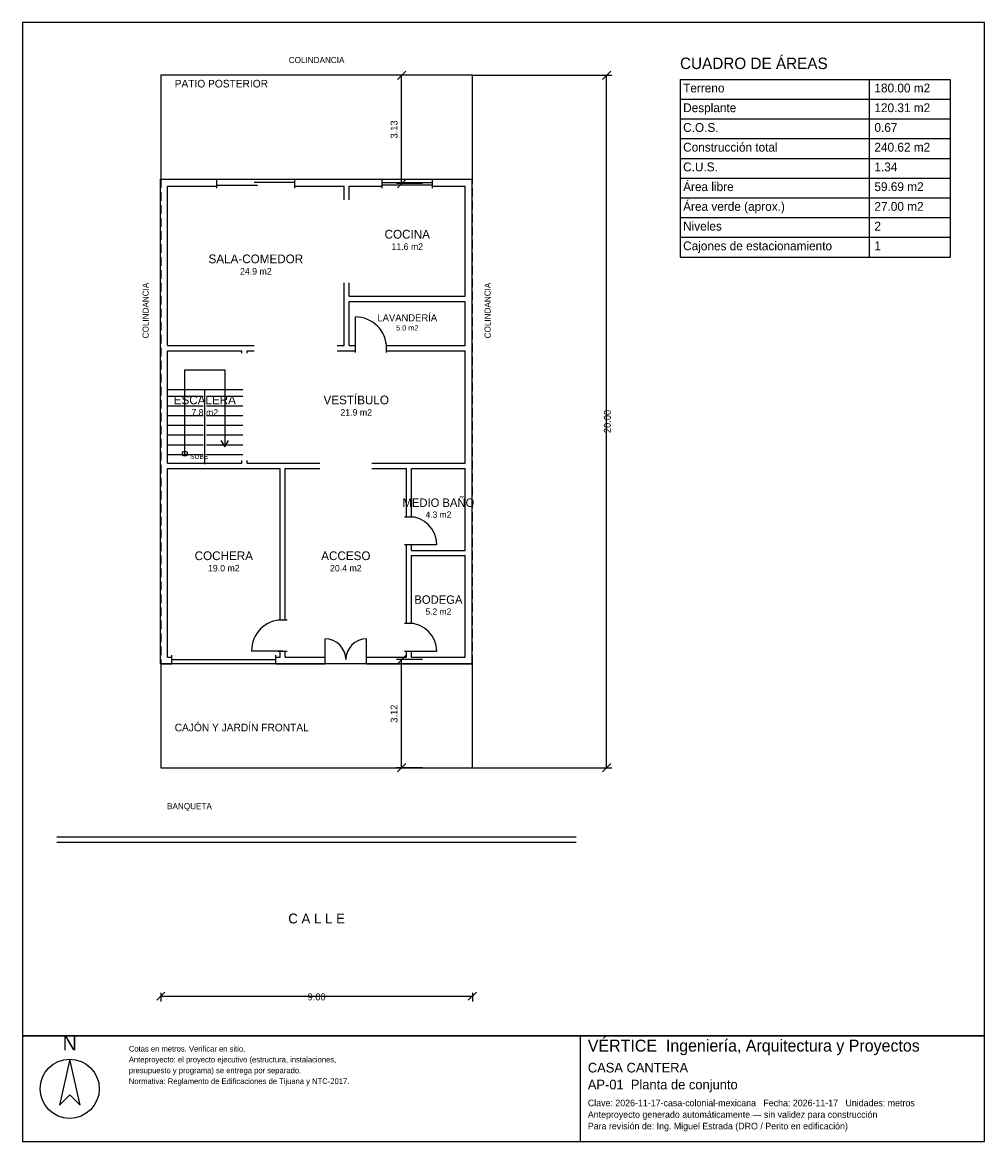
# Model space of a CAD drawing. Header units: metres. Extents: x -4 to 23.8, y -10.8 to 21.5.
import ezdxf
from ezdxf.enums import TextEntityAlignment as Align

# ---------------------------------------------------------------- set-up
doc = ezdxf.new("R2010")
doc.units = ezdxf.units.M
doc.header["$LTSCALE"] = 0.5
doc.linetypes.add('DASHED', pattern=[0.75, 0.5, -0.25])
for name, color, linetype in [('A-AREA', 252, 'CONTINUOUS'), ('A-ESCALERA', 6, 'CONTINUOUS'), ('A-EXTERIOR', 82, 'CONTINUOUS'), ('A-LIMITE', 1, 'DASHED'), ('A-MUROS', 7, 'CONTINUOUS'), ('A-PUERTAS', 2, 'CONTINUOUS'), ('A-TEXTO', 3, 'CONTINUOUS'), ('A-VANOS', 4, 'CONTINUOUS'), ('COTAS', 8, 'CONTINUOUS'), ('LAMINA', 9, 'CONTINUOUS')]:
    doc.layers.add(name, color=color, linetype=linetype)
doc.styles.get("Standard").update_dxf_attribs({"font": 'txt', "width": 0.9})

msp = doc.modelspace()

# ---------------------------------------------------------------- linework, layer by layer
at = {"layer": 'A-ESCALERA'}
for p, q in [((0.17, 10.92), (2.37, 10.92)), ((0.17, 10.73), (1.22, 10.73)), ((1.27, 8.77), (1.27, 10.92)), ((1.32, 10.73), (2.37, 10.73)), ((0.17, 10.45), (1.22, 10.45)), ((1.32, 10.45), (2.37, 10.45)), ((0.17, 10.17), (1.22, 10.17)), ((1.32, 10.17), (2.37, 10.17)), ((0.17, 9.89), (1.22, 9.89)), ((1.32, 9.89), (2.37, 9.89)), ((0.17, 9.61), (1.22, 9.61)), ((1.32, 9.61), (2.37, 9.61)), ((0.17, 9.33), (1.22, 9.33)), ((1.32, 9.33), (2.37, 9.33)), ((0.17, 9.05), (1.22, 9.05)), ((1.32, 9.05), (2.37, 9.05))]:
    msp.add_line(p, q, dxfattribs=at)
for points in [[(0.695, 9.07), (0.695, 11.495), (1.845, 11.495), (1.845, 9.27)], [(1.737, 9.45), (1.845, 9.27), (1.953, 9.45)]]:
    msp.add_lwpolyline(points, dxfattribs=at)
msp.add_circle((0.695, 9.07), 0.07, dxfattribs=at)
at = {"layer": 'A-EXTERIOR'}
for p, q in [((-3, -2), (12, -2)), ((-3, -2.15), (12, -2.15))]:
    msp.add_line(p, q, dxfattribs=at)
for points in [[(0, 17), (9, 17), (9, 20), (0, 20)], [(0, 0), (9, 0), (9, 3), (0, 3)]]:
    msp.add_lwpolyline(points, close=True, dxfattribs=at)
at = {"layer": 'A-LIMITE'}
msp.add_lwpolyline([(0, 0), (9, 0), (9, 20), (0, 20)], close=True, dxfattribs=at)
at = {"layer": 'A-MUROS'}
for p, q in [((-0.005, 16.995), (1.62, 16.995)), ((-0.005, 2.995), (-0.005, 16.995)), ((1.62, 16.74), (1.62, 17)), ((3.87, 16.74), (3.87, 17)), ((3.87, 16.995), (6.393, 16.995)), ((6.393, 16.74), (6.393, 17)), ((7.847, 16.74), (7.847, 17)), ((7.847, 16.995), (8.995, 16.995)), ((8.995, 2.995), (8.995, 16.995)), ((0.195, 16.795), (1.62, 16.795)), ((0.195, 12.195), (0.195, 16.795)), ((3.87, 16.795), (5.295, 16.795)), ((5.295, 16.407), (5.295, 16.795)), ((5.445, 16.795), (6.393, 16.795)), ((5.445, 16.407), (5.445, 16.795)), ((7.847, 16.795), (8.795, 16.795)), ((8.795, 13.62), (8.795, 16.795)), ((5.295, 12.195), (5.295, 14.008)), ((5.445, 13.62), (5.445, 14.008)), ((5.445, 13.62), (8.795, 13.62)), ((5.445, 13.47), (8.795, 13.47)), ((5.445, 12.195), (5.445, 13.47)), ((8.795, 12.195), (8.795, 13.47)), ((0.195, 12.195), (2.695, 12.195)), ((0.195, 12.045), (2.345, 12.045)), ((0.195, 8.795), (0.195, 12.045)), ((2.345, 11.97), (2.345, 12.045)), ((2.495, 12.045), (2.695, 12.045)), ((2.495, 11.97), (2.495, 12.045)), ((5.095, 12.195), (5.295, 12.195)), ((5.095, 12.045), (5.62, 12.045)), ((5.445, 12.195), (5.62, 12.195)), ((5.62, 11.99), (5.62, 12.25)), ((6.52, 11.99), (6.52, 12.25)), ((6.52, 12.195), (8.795, 12.195)), ((6.52, 12.045), (8.795, 12.045)), ((8.795, 8.795), (8.795, 12.045)), ((0.195, 8.795), (2.345, 8.795)), ((2.345, 8.795), (2.345, 8.87)), ((2.495, 8.795), (2.495, 8.87)), ((2.495, 8.795), (4.595, 8.795)), ((6.095, 8.795), (8.795, 8.795)), ((0.195, 8.645), (3.445, 8.645)), ((0.195, 3.195), (0.195, 8.645)), ((3.445, 4.27), (3.445, 8.645)), ((3.595, 8.645), (4.595, 8.645)), ((3.595, 4.27), (3.595, 8.645)), ((6.095, 8.645), (7.095, 8.645)), ((7.095, 7.25), (7.095, 8.645)), ((7.245, 8.645), (8.795, 8.645)), ((7.245, 7.25), (7.245, 8.645)), ((8.795, 6.275), (8.795, 8.645)), ((7.04, 7.25), (7.3, 7.25)), ((7.04, 6.45), (7.3, 6.45)), ((7.095, 4.17), (7.095, 6.45)), ((7.245, 6.275), (7.245, 6.45)), ((7.245, 6.275), (8.795, 6.275)), ((7.245, 6.125), (8.795, 6.125)), ((7.245, 4.17), (7.245, 6.125)), ((8.795, 3.195), (8.795, 6.125)), ((3.39, 4.27), (3.65, 4.27)), ((7.04, 4.17), (7.3, 4.17)), ((0.32, 2.99), (0.32, 3.25)), ((3.32, 2.99), (3.32, 3.25)), ((3.39, 3.37), (3.65, 3.37)), ((3.445, 3.195), (3.445, 3.37)), ((3.595, 3.195), (3.595, 3.37)), ((4.745, 2.99), (4.745, 3.25)), ((5.945, 2.99), (5.945, 3.25)), ((7.04, 3.37), (7.3, 3.37)), ((7.095, 3.195), (7.095, 3.37)), ((7.245, 3.195), (7.245, 3.37)), ((-0.005, 2.995), (0.32, 2.995)), ((0.195, 3.195), (0.32, 3.195)), ((3.32, 3.195), (3.445, 3.195)), ((3.32, 2.995), (4.745, 2.995)), ((3.595, 3.195), (4.745, 3.195)), ((5.945, 3.195), (7.095, 3.195)), ((5.945, 2.995), (8.995, 2.995)), ((7.245, 3.195), (8.795, 3.195))]:
    msp.add_line(p, q, dxfattribs=at)
at = {"layer": 'A-PUERTAS'}
for p, q in [((5.62, 12.12), (5.62, 13.02)), ((7.17, 6.45), (7.97, 6.45)), ((4.745, 3.12), (4.745, 3.72)), ((5.945, 3.12), (5.945, 3.72)), ((3.52, 3.37), (2.62, 3.37)), ((7.17, 3.37), (7.97, 3.37))]:
    msp.add_line(p, q, dxfattribs=at)
for centre, radius, start, end in [((5.62, 12.12), 0.9, 0, 90), ((7.17, 6.45), 0.8, 0, 90), ((3.52, 3.37), 0.9, 90, 180), ((7.17, 3.37), 0.8, 0, 90), ((4.745, 3.12), 0.6, 0, 90), ((5.945, 3.12), 0.6, 90, 180)]:
    msp.add_arc(centre, radius, start, end, dxfattribs=at)
at = {"layer": 'A-VANOS'}
for p, q in [((1.62, 16.83), (2.795, 16.83)), ((2.695, 16.91), (3.87, 16.91)), ((6.393, 16.9), (7.847, 16.9)), ((6.393, 16.84), (7.847, 16.84)), ((0.32, 3.12), (3.32, 3.12))]:
    msp.add_line(p, q, dxfattribs=at)
at = {"layer": 'COTAS'}
for p, q in [((6.8375, 19.88), (7.0775, 20.12)), ((12.76, 19.88), (13, 20.12)), ((7.5575, 20), (6.8075, 20)), ((6.9575, 16.87), (6.9575, 20)), ((9, 20), (13.03, 20)), ((12.88, 0), (12.88, 20)), ((15, 19.88), (22.8, 19.88)), ((15, 19.88), (15, 14.75)), ((20.46, 19.88), (20.46, 14.75)), ((22.8, 19.88), (22.8, 14.75)), ((15, 19.31), (22.8, 19.31)), ((15, 18.74), (22.8, 18.74)), ((15, 18.17), (22.8, 18.17)), ((15, 17.6), (22.8, 17.6)), ((7.5575, 16.87), (6.8075, 16.87)), ((6.8375, 16.75), (7.0775, 16.99)), ((15, 17.03), (22.8, 17.03)), ((15, 16.46), (22.8, 16.46)), ((15, 15.89), (22.8, 15.89)), ((15, 15.32), (22.8, 15.32)), ((15, 14.75), (22.8, 14.75)), ((6.8375, 3), (7.0775, 3.24)), ((7.5575, 3.12), (6.8075, 3.12)), ((6.9575, 0), (6.9575, 3.12)), ((7.5575, 0), (6.8075, 0)), ((6.8375, -0.12), (7.0775, 0.12)), ((9, 0), (13.03, 0)), ((12.76, -0.12), (13, 0.12)), ((-0.12, -6.72), (0.12, -6.48)), ((0, -6.5), (0, -6.75)), ((0, -6.6), (9, -6.6)), ((8.88, -6.72), (9.12, -6.48)), ((9, -6.5), (9, -6.75))]:
    msp.add_line(p, q, dxfattribs=at)
at = {"layer": 'LAMINA'}
msp.add_line((12.124, -10.8017), (12.124, -7.75), dxfattribs=at)
for points in [[(-4, -7.75), (23.8, -7.75), (23.8, 21.528), (-4, 21.528)], [(-4, -10.8017), (23.8, -10.8017), (23.8, -7.75), (-4, -7.75)], [(-2.6328, -8.4214), (-2.9319, -9.7458), (-2.6328, -9.4467), (-2.3338, -9.7458)]]:
    msp.add_lwpolyline(points, close=True, dxfattribs=at)
msp.add_circle((-2.6328, -9.2758), 0.8545, dxfattribs=at)

# ---------------------------------------------------------------- texts
at = {"layer": 'A-AREA'}
for s, height, p in [('11.6 m2', 0.189, (7.12, 14.9555)), ('24.9 m2', 0.189, (2.745, 14.243)), ('5.0 m2', 0.1527, (7.12, 12.6289)), ('7.8 m2', 0.189, (1.27, 10.168)), ('21.9 m2', 0.189, (5.645, 10.168)), ('4.3 m2', 0.1821, (8.02, 7.2171)), ('19.0 m2', 0.189, (1.82, 5.668)), ('20.4 m2', 0.189, (5.345, 5.668)), ('5.2 m2', 0.1821, (8.02, 4.4171))]:
    msp.add_text(s, height=height, dxfattribs=at).set_placement(p, align=Align.CENTER)
at = {"layer": 'A-ESCALERA'}
msp.add_text('SUBE', height=0.14, dxfattribs=at).set_placement((0.845, 8.92))
at = {"layer": 'A-TEXTO'}
for s, height, p in [('COLINDANCIA', 0.176, (4.5, 20.352)), ('COCINA', 0.252, (7.12, 15.2831)), ('SALA-COMEDOR', 0.252, (2.745, 14.5706)), ('LAVANDERÍA', 0.2036, (7.12, 12.8936)), ('ESCALERA', 0.252, (1.27, 10.4956)), ('VESTÍBULO', 0.252, (5.645, 10.4956)), ('MEDIO BAÑO', 0.2429, (8.02, 7.5329)), ('COCHERA', 0.252, (1.82, 5.9956)), ('ACCESO', 0.252, (5.345, 5.9956)), ('BODEGA', 0.2429, (8.02, 4.7329)), ('C A L L E', 0.286, (4.5, -4.5))]:
    msp.add_text(s, height=height, dxfattribs=at).set_placement(p, align=Align.CENTER)
for s, height, p in [('CUADRO DE ÁREAS', 0.33, (15, 20.18)), ('PATIO POSTERIOR', 0.22, (0.4, 19.648)), ('Terreno', 0.255, (15.09, 19.505)), ('180.00 m2', 0.255, (20.616, 19.505)), ('Desplante', 0.255, (15.09, 18.935)), ('120.31 m2', 0.255, (20.616, 18.935)), ('C.O.S.', 0.255, (15.09, 18.365)), ('0.67', 0.255, (20.616, 18.365)), ('Construcción total', 0.255, (15.09, 17.795)), ('240.62 m2', 0.255, (20.616, 17.795)), ('C.U.S.', 0.255, (15.09, 17.225)), ('1.34', 0.255, (20.616, 17.225)), ('Área libre', 0.255, (15.09, 16.655)), ('59.69 m2', 0.255, (20.616, 16.655)), ('Área verde (aprox.)', 0.255, (15.09, 16.085)), ('27.00 m2', 0.255, (20.616, 16.085)), ('Niveles', 0.255, (15.09, 15.515)), ('2', 0.255, (20.616, 15.515)), ('Cajones de estacionamiento', 0.255, (15.09, 14.945)), ('1', 0.255, (20.616, 14.945)), ('CAJÓN Y JARDÍN FRONTAL', 0.22, (0.4, 1.05)), ('BANQUETA', 0.176, (0.18, -1.2))]:
    msp.add_text(s, height=height, dxfattribs=at).set_placement(p)
for p in [(-0.352, 12.4), (9.528, 12.4)]:
    msp.add_text('COLINDANCIA', height=0.176, rotation=90, dxfattribs=at).set_placement(p)
at = {"layer": 'COTAS'}
for s, p in [('3.13', (6.8375, 18.435)), ('20.00', (13, 10)), ('3.12', (6.8375, 1.56))]:
    msp.add_text(s, height=0.2, rotation=90, dxfattribs=at).set_placement(p, align=Align.CENTER)
msp.add_text('9.00', height=0.2, dxfattribs=at).set_placement((4.5, -6.72), align=Align.CENTER)
at = {"layer": 'LAMINA'}
msp.add_text('N', height=0.4272, dxfattribs=at).set_placement((-2.6328, -8.165), align=Align.CENTER)
for s, height, p in [('VÉRTICE  Ingeniería, Arquitectura y Proyectos', 0.345, (12.3363, -8.2011)), ('Cotas en metros. Verificar en sitio.', 0.1645, (-0.9239, -8.2011)), ('Anteproyecto: el proyecto ejecutivo (estructura, instalaciones,', 0.1645, (-0.9239, -8.5137)), ('presupuesto y programa) se entrega por separado.', 0.1645, (-0.9239, -8.8263)), ('CASA CANTERA', 0.2786, (12.3363, -8.8048)), ('Normativa: Reglamento de Edificaciones de Tijuana y NTC-2017.', 0.1645, (-0.9239, -9.1389)), ('AP-01  Planta de conjunto', 0.2786, (12.3363, -9.2924)), ('Clave: 2026-11-17-casa-colonial-mexicana   Fecha: 2026-11-17   Unidades: metros', 0.1911, (12.3363, -9.78)), ('Anteproyecto generado automáticamente — sin validez para construcción', 0.1911, (12.3363, -10.1144)), ('Para revisión de: Ing. Miguel Estrada (DRO / Perito en edificación)', 0.1911, (12.3363, -10.4487))]:
    msp.add_text(s, height=height, dxfattribs=at).set_placement(p)

doc.saveas('drawing.dxf')
